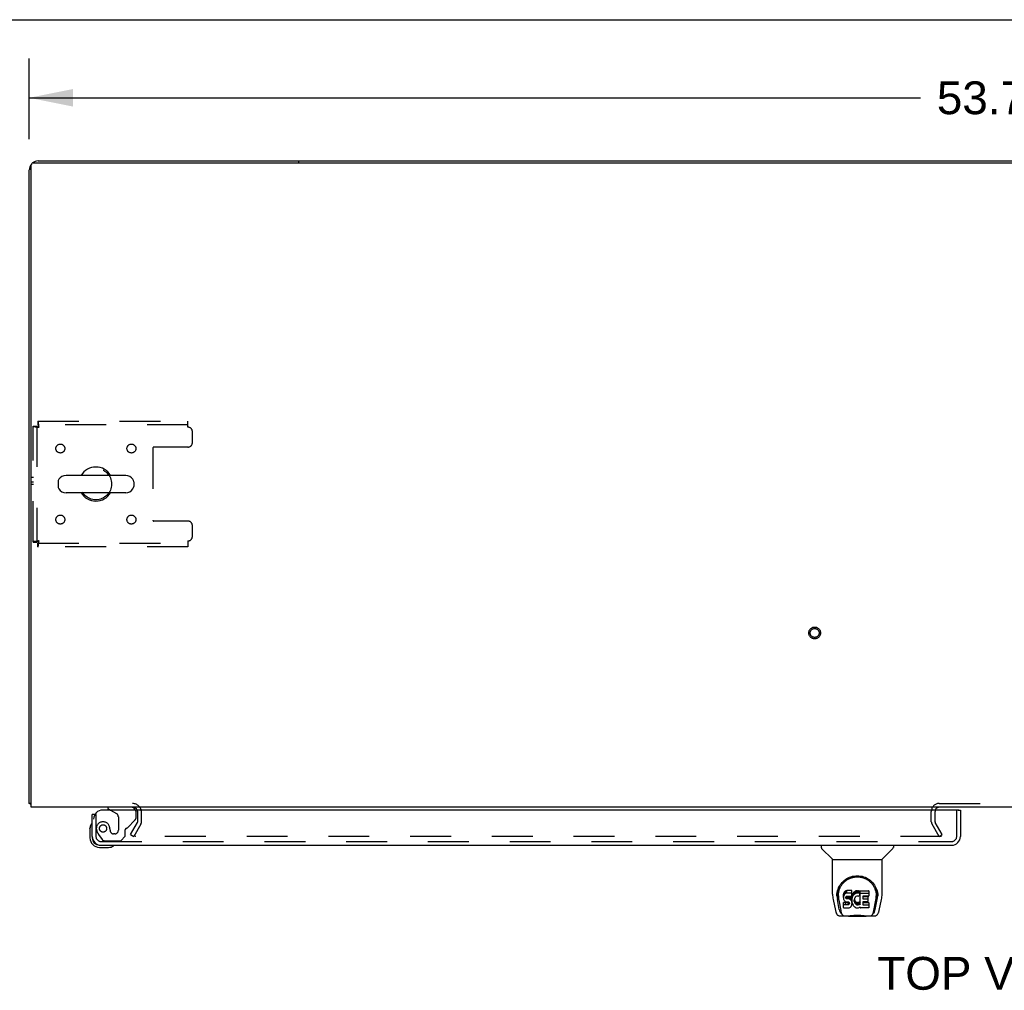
# Model space of a CAD drawing. Header units: inches. Extents: x 0 to 207, y 0 to 134.
# Tile 59 of 68: x 45 to 72, y 107 to 134. Entities that reach past the tile are written whole.
import ezdxf

# ---------------------------------------------------------------- set-up
doc = ezdxf.new("R2010")
doc.units = ezdxf.units.IN
doc.header["$LTSCALE"] = 11.383625
doc.header["$MEASUREMENT"] = 0
doc.linetypes.add('HIDDEN', pattern=[0.2, 0.1, -0.1])
doc.layers.get('0').update_dxf_attribs({"linetype": 'CONTINUOUS'})
for name, color, linetype in [('DEFAULT_2', 8, 'HIDDEN'), ('DIMENSIONS', 7, 'CONTINUOUS'), ('LEFTHAND_DOOR_ASSEMBLY', 7, 'CONTINUOUS'), ('WITNESSMARKS', 7, 'CONTINUOUS')]:
    doc.layers.add(name, color=color, linetype=linetype)
doc.styles.get("Standard").update_dxf_attribs({"font": 'arial.ttf'})
doc.dimstyles.new('DIMSTYLE_1', dxfattribs={"dimtxt": 0.913125, "dimasz": 1.2175, "dimexe": 0.09, "dimexo": 0.07, "dimgap": 0.0375, "dimtad": 0, "dimtih": 1, "dimtoh": 1, "dimzin": 4, "dimdsep": 46, "dimtxsty": 'Standard', "dimblk": '_FILLED', "dimblk1": '_FILLED', "dimblk2": '_FILLED', "dimcen": 0.09, "dimadec": 3, "dimazin": 1, "dimtfac": 1, "dimtdec": 3, "dimtofl": 0, "dimtmove": 0, "dimatfit": 3, "dimldrblk": '_FILLED', "dimfxl": 0, "dimtolj": 1, "dimtzin": 4, "dimarcsym": 0})

# ---------------------------------------------------------------- blocks, each defined once
blk = doc.blocks.new('_FILLED')
at = {"color": 0, "linetype": 'ByBlock'}
blk.add_solid([(0, 0), (-1, 0.2), (-1, -0.2)], dxfattribs=at)
blk = doc.blocks.new('*D1')
at = {"layer": 'DIMENSIONS', "color": 2, "linetype": 'Continuous'}
for p, q in [((44.927, 130.599), (44.927, 132.846)), ((98.677, 130.599), (98.677, 132.846)), ((44.927, 131.75), (69.75, 131.75)), ((98.677, 131.75), (73.854, 131.75))]:
    blk.add_line(p, q, dxfattribs=at)
at = {"layer": 'DIMENSIONS', "color": 2, "linetype": 'Continuous', "xscale": 1.2175, "yscale": 1.2175, "zscale": 1.2175, "rotation": 180}
blk.add_blockref('_FILLED', (44.927, 131.75), dxfattribs=at)
at = {"layer": 'DIMENSIONS', "color": 2, "linetype": 'Continuous', "xscale": 1.2175, "yscale": 1.2175, "zscale": 1.2175}
blk.add_blockref('_FILLED', (98.677, 131.75), dxfattribs=at)
at = {"layer": 'DIMENSIONS', "color": 2, "linetype": 'Continuous', "insert": (71.802, 132.207), "char_height": 0.9131, "width": 3.19085, "attachment_point": 2, "line_spacing_factor": 0.9}
blk.add_mtext('53.75', dxfattribs=at)

msp = doc.modelspace()

# ---------------------------------------------------------------- linework, layer by layer
at = {"color": 7, "linetype": 'Continuous'}
for p, q in [((0, 133.925), (206.975, 133.925)), ((52.427, 129.993), (52.427, 129.941)), ((52.427, 129.993), (91.177, 129.993)), ((47.613, 121.235), (45.95, 121.235)), ((45.727, 121.057), (45.727, 120.929)), ((47.835, 121.057), (47.835, 120.929)), ((47.613, 120.752), (45.95, 120.752)), ((44.979, 112.097), (44.927, 112.097))]:
    msp.add_line(p, q, dxfattribs=at)
at = {"color": 3, "linetype": 'Continuous'}
for p, q in [((44.927, 112.097), (44.927, 129.747)), ((44.979, 111.993), (44.979, 129.881)), ((45.039, 129.941), (98.565, 129.941)), ((45.174, 129.993), (52.427, 129.993)), ((98.625, 111.993), (44.979, 111.993))]:
    msp.add_line(p, q, dxfattribs=at)
for points in [[(44.955, 112.083), (44.951, 112.084), (44.948, 112.084), (44.945, 112.085), (44.942, 112.086), (44.94, 112.087), (44.937, 112.087), (44.935, 112.088), (44.933, 112.089), (44.932, 112.09), (44.93, 112.091), (44.929, 112.092), (44.928, 112.093), (44.928, 112.095), (44.927, 112.096), (44.927, 112.097)], [(44.979, 112.077), (44.977, 112.078), (44.973, 112.079), (44.969, 112.08), (44.966, 112.081), (44.962, 112.082), (44.955, 112.083)]]:
    msp.add_lwpolyline(points, dxfattribs=at)
for centre, radius, start, end in [((45.174, 129.747), 0.246, 140.5521, 180), ((45.039, 129.881), 0.06, 90, 180), ((45.174, 129.747), 0.246, 90, 129.447), ((47.806, 111.851), 0.142, 26.4775, 90), ((70.271, 111.878), 0.115, 115.2249, 161.7477)]:
    msp.add_arc(centre, radius, start, end, dxfattribs=at)
at = {"color": 7, "linetype": 'Continuous'}
for centre, radius, start, end in [((45.95, 120.993), 0.241, 90, 146.8152), ((46.781, 120.993), 0.475, 30.5571, 149.4429), ((47.613, 120.993), 0.241, 33.1848, 90), ((45.852, 121.057), 0.125, 146.8152, 180), ((47.71, 121.057), 0.125, 0, 33.1848), ((45.852, 120.929), 0.125, 180, 213.1848), ((45.95, 120.993), 0.241, 213.1848, 270), ((46.781, 120.993), 0.475, 210.5571, 329.4429), ((47.613, 120.993), 0.241, 270, 326.8152), ((47.71, 120.929), 0.125, 326.8152, 360)]:
    msp.add_arc(centre, radius, start, end, dxfattribs=at)
at = {"layer": 'DEFAULT_2', "color": 8, "linetype": 'HIDDEN'}
for p, q in [((45.031, 119.377), (45.031, 122.609)), ((45.031, 122.609), (45.135, 122.609)), ((45.135, 122.609), (45.135, 119.377)), ((45.165, 122.743), (45.165, 122.639)), ((45.165, 122.743), (49.344, 122.743)), ((49.344, 122.639), (45.165, 122.639)), ((49.344, 122.576), (49.344, 122.743)), ((49.469, 122.149), (49.469, 122.451)), ((48.369, 121.994), (48.369, 119.992)), ((49.344, 122.024), (48.399, 122.024)), ((49.344, 119.962), (48.399, 119.962)), ((49.469, 119.535), (49.469, 119.837)), ((45.031, 119.377), (45.135, 119.377)), ((45.165, 119.243), (45.165, 119.347)), ((45.165, 119.347), (49.344, 119.347)), ((49.344, 119.41), (49.344, 119.243)), ((49.344, 119.243), (45.165, 119.243)), ((70.271, 112.097), (73.333, 112.097)), ((47.948, 111.589), (47.948, 111.851)), ((48.052, 111.589), (48.052, 111.851)), ((70.052, 111.589), (70.052, 111.878)), ((70.156, 111.589), (70.156, 111.878)), ((47.748, 111.233), (47.944, 111.572)), ((48.034, 111.52), (47.838, 111.181)), ((70.267, 111.181), (70.071, 111.52)), ((70.357, 111.233), (70.161, 111.572)), ((47.748, 111.233), (47.838, 111.181)), ((70.334, 111.181), (47.884, 111.181)), ((70.267, 111.181), (70.357, 111.233))]:
    msp.add_line(p, q, dxfattribs=at)
for points in [[(45.031, 122.609), (45.032, 122.607), (45.035, 122.604), (45.041, 122.602), (45.048, 122.6), (45.057, 122.597), (45.068, 122.595), (45.08, 122.593), (45.094, 122.59), (45.109, 122.588), (45.126, 122.586), (45.143, 122.583), (45.161, 122.581), (45.18, 122.579), (45.198, 122.576)], [(45.135, 122.609), (45.136, 122.607), (45.137, 122.604), (45.139, 122.602), (45.141, 122.6), (45.145, 122.597), (45.149, 122.595), (45.154, 122.593), (45.159, 122.59), (45.165, 122.588), (45.171, 122.586), (45.177, 122.583), (45.184, 122.581), (45.191, 122.579), (45.198, 122.576)], [(45.198, 122.576), (45.196, 122.595), (45.194, 122.613), (45.191, 122.631), (45.189, 122.649), (45.186, 122.665), (45.184, 122.68), (45.182, 122.694), (45.179, 122.707), (45.177, 122.718), (45.175, 122.727), (45.172, 122.734), (45.17, 122.739), (45.168, 122.742), (45.165, 122.743)], [(45.198, 122.576), (45.196, 122.583), (45.194, 122.59), (45.191, 122.597), (45.189, 122.604), (45.186, 122.61), (45.184, 122.615), (45.182, 122.621), (45.179, 122.625), (45.177, 122.63), (45.175, 122.633), (45.172, 122.636), (45.17, 122.638), (45.168, 122.639), (45.165, 122.639)], [(45.198, 119.41), (45.18, 119.408), (45.161, 119.405), (45.143, 119.403), (45.126, 119.401), (45.109, 119.398), (45.094, 119.396), (45.08, 119.394), (45.068, 119.391), (45.057, 119.389), (45.048, 119.387), (45.041, 119.384), (45.035, 119.382), (45.032, 119.38), (45.031, 119.377)], [(45.198, 119.41), (45.191, 119.408), (45.184, 119.405), (45.177, 119.403), (45.171, 119.401), (45.165, 119.398), (45.159, 119.396), (45.154, 119.394), (45.149, 119.391), (45.145, 119.389), (45.141, 119.387), (45.139, 119.384), (45.137, 119.382), (45.136, 119.38), (45.135, 119.377)], [(45.165, 119.243), (45.168, 119.244), (45.17, 119.247), (45.172, 119.253), (45.175, 119.26), (45.177, 119.269), (45.179, 119.28), (45.182, 119.292), (45.184, 119.306), (45.186, 119.321), (45.189, 119.338), (45.191, 119.355), (45.194, 119.373), (45.196, 119.391), (45.198, 119.41)], [(45.165, 119.347), (45.168, 119.348), (45.17, 119.349), (45.172, 119.351), (45.175, 119.353), (45.177, 119.357), (45.179, 119.361), (45.182, 119.366), (45.184, 119.371), (45.186, 119.377), (45.189, 119.383), (45.191, 119.389), (45.194, 119.396), (45.196, 119.403), (45.198, 119.41)], [(47.866, 111.206), (47.865, 111.204), (47.864, 111.202), (47.864, 111.201), (47.864, 111.199), (47.864, 111.198)], [(47.864, 111.198), (47.864, 111.197), (47.864, 111.195), (47.864, 111.194), (47.865, 111.192), (47.866, 111.19), (47.867, 111.189), (47.868, 111.187), (47.869, 111.186), (47.871, 111.185), (47.872, 111.184), (47.874, 111.183), (47.876, 111.182)], [(47.884, 111.181), (47.882, 111.181), (47.88, 111.181), (47.878, 111.181), (47.876, 111.182)]]:
    msp.add_lwpolyline(points, dxfattribs=at)
for centre, radius in [((45.792, 121.983), 0.125), ((47.771, 121.983), 0.125), ((46.781, 120.993), 0.438), ((45.792, 120.004), 0.125), ((47.771, 120.004), 0.125), ((66.802, 116.847), 0.164), ((66.802, 116.847), 0.124)]:
    msp.add_circle(centre, radius, dxfattribs=at)
for centre, radius, start, end in [((49.344, 122.451), 0.125, 0, 90), ((49.344, 122.149), 0.125, 270, 360), ((48.399, 121.994), 0.03, 90, 180), ((48.399, 119.992), 0.03, 180, 270), ((49.344, 119.837), 0.125, 0, 90), ((49.344, 119.535), 0.125, 270, 360), ((47.806, 111.851), 0.246, 0, 90), ((47.806, 111.851), 0.142, 0, 26.4775), ((70.271, 111.878), 0.219, 90, 180), ((70.271, 111.878), 0.115, 161.7477, 180), ((70.271, 111.878), 0.115, 90, 115.2249), ((47.915, 111.589), 0.033, 330, 360), ((47.915, 111.589), 0.137, 330, 360), ((70.189, 111.589), 0.137, 180, 210), ((70.189, 111.589), 0.033, 180, 210)]:
    msp.add_arc(centre, radius, start, end, dxfattribs=at)
at = {"layer": 'LEFTHAND_DOOR_ASSEMBLY', "color": 3, "linetype": 'Continuous'}
for p, q in [((70.803, 111.914), (46.969, 111.914)), ((70.865, 111.914), (70.865, 111.182)), ((46.677, 111.182), (46.677, 111.789)), ((46.924, 110.935), (70.618, 110.935))]:
    msp.add_line(p, q, dxfattribs=at)
at = {"layer": 'LEFTHAND_DOOR_ASSEMBLY', "color": 7, "linetype": 'Continuous'}
for p, q in [((47.119, 111.993), (47.119, 111.954)), ((47.119, 111.954), (47.188, 111.914)), ((70.803, 111.914), (70.865, 111.914)), ((46.753, 111.789), (46.677, 111.789)), ((46.617, 111.395), (46.62, 111.432)), ((46.617, 111.395), (46.617, 111.138)), ((46.677, 111.182), (46.677, 111.138)), ((46.88, 110.935), (46.924, 110.935)), ((46.88, 110.875), (47.137, 110.875)), ((66.986, 110.935), (66.986, 110.873)), ((67.295, 110.547), (66.997, 110.845)), ((68.684, 110.547), (68.982, 110.845)), ((68.994, 110.935), (68.994, 110.873)), ((67.301, 110.541), (68.679, 110.541)), ((67.301, 109.57), (67.301, 110.541)), ((68.679, 109.57), (68.679, 110.541)), ((67.419, 109.515), (67.419, 109.514)), ((67.426, 109.601), (67.425, 109.538)), ((67.463, 109.528), (67.463, 109.504)), ((67.605, 109.573), (67.604, 109.549)), ((67.604, 109.483), (67.604, 109.549)), ((67.605, 109.506), (67.604, 109.483)), ((67.604, 109.483), (67.604, 109.459)), ((67.604, 109.459), (67.608, 109.435)), ((67.611, 109.596), (67.605, 109.573)), ((67.605, 109.506), (67.605, 109.573)), ((67.611, 109.53), (67.605, 109.506)), ((67.608, 109.435), (67.617, 109.413)), ((67.62, 109.619), (67.611, 109.596)), ((67.611, 109.53), (67.611, 109.596)), ((67.62, 109.552), (67.611, 109.53)), ((67.634, 109.639), (67.62, 109.619)), ((67.62, 109.552), (67.62, 109.619)), ((67.634, 109.572), (67.62, 109.552)), ((67.642, 109.647), (67.634, 109.639)), ((67.634, 109.572), (67.634, 109.639)), ((67.642, 109.58), (67.634, 109.572)), ((67.652, 109.653), (67.642, 109.647)), ((67.642, 109.58), (67.642, 109.647)), ((67.652, 109.586), (67.642, 109.58)), ((67.673, 109.663), (67.652, 109.653)), ((67.652, 109.586), (67.652, 109.653)), ((67.673, 109.596), (67.652, 109.586)), ((67.697, 109.67), (67.673, 109.663)), ((67.673, 109.596), (67.673, 109.663)), ((67.697, 109.603), (67.673, 109.596)), ((67.675, 109.486), (67.677, 109.501)), ((67.675, 109.463), (67.675, 109.486)), ((67.675, 109.471), (67.675, 109.486)), ((67.675, 109.463), (67.675, 109.471)), ((67.678, 109.456), (67.675, 109.463)), ((67.677, 109.501), (67.681, 109.508)), ((67.678, 109.456), (67.678, 109.501)), ((67.682, 109.45), (67.678, 109.456)), ((67.681, 109.508), (67.686, 109.513)), ((67.682, 109.45), (67.682, 109.509)), ((67.688, 109.446), (67.682, 109.45)), ((67.686, 109.513), (67.701, 109.517)), ((67.703, 109.509), (67.688, 109.513)), ((67.688, 109.513), (67.688, 109.513)), ((67.688, 109.446), (67.688, 109.513)), ((67.703, 109.442), (67.688, 109.446)), ((67.836, 109.67), (67.697, 109.67)), ((67.697, 109.603), (67.697, 109.67)), ((67.836, 109.603), (67.697, 109.603)), ((67.701, 109.517), (67.715, 109.518)), ((67.727, 109.509), (67.703, 109.509)), ((67.703, 109.442), (67.703, 109.509)), ((67.727, 109.443), (67.703, 109.442)), ((67.715, 109.518), (67.828, 109.518)), ((67.751, 109.508), (67.727, 109.509)), ((67.727, 109.443), (67.727, 109.509)), ((67.751, 109.441), (67.727, 109.443)), ((67.774, 109.503), (67.751, 109.508)), ((67.751, 109.441), (67.751, 109.508)), ((67.774, 109.436), (67.751, 109.441)), ((67.785, 109.498), (67.774, 109.503)), ((67.774, 109.436), (67.774, 109.503)), ((67.785, 109.431), (67.774, 109.436)), ((67.795, 109.491), (67.785, 109.498)), ((67.785, 109.431), (67.785, 109.498)), ((67.795, 109.425), (67.785, 109.431)), ((67.812, 109.474), (67.795, 109.491)), ((67.795, 109.425), (67.795, 109.491)), ((67.825, 109.454), (67.812, 109.474)), ((67.812, 109.408), (67.812, 109.474)), ((67.835, 109.432), (67.825, 109.454)), ((67.825, 109.388), (67.825, 109.454)), ((67.828, 109.518), (67.834, 109.519)), ((67.834, 109.519), (67.836, 109.524)), ((67.836, 109.428), (67.835, 109.432)), ((67.835, 109.366), (67.835, 109.432)), ((67.838, 109.627), (67.836, 109.67)), ((67.836, 109.603), (67.836, 109.67)), ((67.838, 109.561), (67.836, 109.603)), ((67.836, 109.524), (67.837, 109.537)), ((67.84, 109.506), (67.836, 109.462)), ((67.836, 109.395), (67.836, 109.462)), ((67.84, 109.439), (67.836, 109.395)), ((67.837, 109.537), (67.838, 109.561)), ((67.838, 109.561), (67.838, 109.627)), ((67.845, 109.528), (67.84, 109.506)), ((67.84, 109.439), (67.84, 109.506)), ((67.845, 109.461), (67.84, 109.439)), ((67.851, 109.55), (67.845, 109.528)), ((67.845, 109.461), (67.845, 109.528)), ((67.851, 109.483), (67.845, 109.461)), ((67.859, 109.57), (67.851, 109.55)), ((67.851, 109.483), (67.851, 109.55)), ((67.859, 109.503), (67.851, 109.483)), ((67.87, 109.59), (67.859, 109.57)), ((67.859, 109.503), (67.859, 109.57)), ((67.87, 109.523), (67.859, 109.503)), ((67.883, 109.608), (67.87, 109.59)), ((67.87, 109.523), (67.87, 109.59)), ((67.883, 109.541), (67.87, 109.523)), ((67.898, 109.625), (67.883, 109.608)), ((67.883, 109.541), (67.883, 109.608)), ((67.898, 109.558), (67.883, 109.541)), ((67.914, 109.64), (67.898, 109.625)), ((67.898, 109.558), (67.898, 109.625)), ((67.914, 109.573), (67.898, 109.558)), ((67.909, 109.437), (67.906, 109.411)), ((67.908, 109.43), (67.91, 109.425)), ((67.913, 109.45), (67.909, 109.437)), ((67.919, 109.462), (67.913, 109.45)), ((67.932, 109.653), (67.914, 109.64)), ((67.914, 109.573), (67.914, 109.64)), ((67.932, 109.586), (67.914, 109.573)), ((67.933, 109.485), (67.919, 109.462)), ((67.953, 109.662), (67.932, 109.653)), ((67.932, 109.586), (67.932, 109.653)), ((67.953, 109.595), (67.932, 109.586)), ((67.941, 109.496), (67.933, 109.485)), ((67.952, 109.503), (67.941, 109.496)), ((67.977, 109.514), (67.952, 109.503)), ((67.974, 109.667), (67.953, 109.662)), ((67.953, 109.595), (67.953, 109.662)), ((67.974, 109.6), (67.953, 109.595)), ((67.996, 109.669), (67.974, 109.667)), ((67.974, 109.6), (67.974, 109.667)), ((67.996, 109.602), (67.974, 109.6)), ((67.99, 109.517), (67.977, 109.514)), ((68.003, 109.517), (67.99, 109.517)), ((67.996, 109.669), (68.019, 109.668)), ((67.996, 109.602), (67.996, 109.669)), ((68.019, 109.602), (67.996, 109.602)), ((68.016, 109.514), (68.003, 109.517)), ((68.029, 109.509), (68.016, 109.514)), ((68.03, 109.667), (68.019, 109.668)), ((68.019, 109.602), (68.019, 109.668)), ((68.03, 109.6), (68.019, 109.602)), ((68.041, 109.663), (68.03, 109.667)), ((68.03, 109.6), (68.03, 109.667)), ((68.041, 109.596), (68.03, 109.6)), ((68.061, 109.579), (68.035, 109.511)), ((68.059, 109.651), (68.041, 109.663)), ((68.041, 109.596), (68.041, 109.663)), ((68.059, 109.584), (68.041, 109.596)), ((68.059, 109.651), (68.059, 109.584)), ((68.061, 109.648), (68.061, 109.584)), ((68.069, 109.668), (68.306, 109.668)), ((68.069, 109.276), (68.069, 109.668)), ((68.069, 109.601), (68.306, 109.601)), ((68.14, 109.514), (68.14, 109.446)), ((68.306, 109.518), (68.144, 109.518)), ((68.144, 109.508), (68.275, 109.508)), ((68.144, 109.442), (68.275, 109.442)), ((68.28, 109.504), (68.28, 109.364)), ((68.311, 109.664), (68.311, 109.523)), ((68.553, 109.601), (68.555, 109.538)), ((68.561, 109.514), (68.561, 109.515)), ((67.316, 109.427), (67.381, 109.121)), ((67.488, 109.149), (67.435, 109.419)), ((67.472, 109.407), (67.529, 109.114)), ((67.606, 109.197), (67.606, 109.338)), ((67.67, 109.344), (67.611, 109.343)), ((67.611, 109.276), (67.611, 109.343)), ((67.67, 109.277), (67.611, 109.276)), ((67.611, 109.192), (67.755, 109.192)), ((67.617, 109.413), (67.629, 109.393)), ((67.629, 109.393), (67.646, 109.375)), ((67.646, 109.375), (67.666, 109.362)), ((67.666, 109.362), (67.677, 109.358)), ((67.731, 109.344), (67.67, 109.344)), ((67.67, 109.277), (67.67, 109.344)), ((67.731, 109.277), (67.67, 109.277)), ((67.677, 109.358), (67.689, 109.356)), ((67.689, 109.356), (67.736, 109.356)), ((67.746, 109.345), (67.731, 109.344)), ((67.731, 109.277), (67.731, 109.344)), ((67.746, 109.278), (67.731, 109.277)), ((67.736, 109.356), (67.744, 109.355)), ((67.744, 109.355), (67.751, 109.353)), ((67.752, 109.348), (67.746, 109.345)), ((67.746, 109.278), (67.746, 109.345)), ((67.752, 109.282), (67.746, 109.278)), ((67.751, 109.353), (67.757, 109.348)), ((67.754, 109.35), (67.752, 109.348)), ((67.752, 109.282), (67.752, 109.348)), ((67.758, 109.287), (67.752, 109.282)), ((67.755, 109.192), (67.767, 109.194)), ((67.757, 109.348), (67.762, 109.342)), ((67.758, 109.287), (67.758, 109.346)), ((67.767, 109.299), (67.758, 109.287)), ((67.762, 109.342), (67.768, 109.329)), ((67.767, 109.299), (67.767, 109.33)), ((67.77, 109.306), (67.767, 109.299)), ((67.767, 109.194), (67.778, 109.198)), ((67.768, 109.329), (67.77, 109.313)), ((67.77, 109.306), (67.77, 109.318)), ((67.77, 109.313), (67.77, 109.306)), ((67.778, 109.198), (67.798, 109.211)), ((67.812, 109.408), (67.795, 109.425)), ((67.798, 109.211), (67.815, 109.228)), ((67.825, 109.388), (67.812, 109.408)), ((67.815, 109.228), (67.822, 109.238)), ((67.822, 109.238), (67.827, 109.249)), ((67.835, 109.366), (67.825, 109.388)), ((67.827, 109.249), (67.836, 109.271)), ((67.841, 109.342), (67.835, 109.366)), ((67.836, 109.395), (67.837, 109.373)), ((67.836, 109.271), (67.842, 109.295)), ((67.837, 109.373), (67.84, 109.351)), ((67.84, 109.351), (67.844, 109.329)), ((67.844, 109.318), (67.841, 109.342)), ((67.842, 109.295), (67.844, 109.318)), ((67.844, 109.318), (67.844, 109.333)), ((67.844, 109.329), (67.851, 109.308)), ((67.851, 109.308), (67.873, 109.269)), ((67.873, 109.269), (67.885, 109.25)), ((67.885, 109.25), (67.9, 109.233)), ((67.9, 109.233), (67.917, 109.218)), ((67.906, 109.411), (67.905, 109.384)), ((67.905, 109.384), (67.907, 109.371)), ((67.907, 109.371), (67.907, 109.411)), ((67.907, 109.371), (67.91, 109.358)), ((67.91, 109.425), (67.92, 109.4)), ((67.91, 109.358), (67.91, 109.425)), ((67.91, 109.358), (67.92, 109.333)), ((67.917, 109.218), (67.934, 109.205)), ((67.92, 109.4), (67.933, 109.377)), ((67.92, 109.333), (67.92, 109.4)), ((67.92, 109.333), (67.933, 109.31)), ((67.933, 109.377), (67.942, 109.367)), ((67.933, 109.31), (67.933, 109.377)), ((67.933, 109.31), (67.942, 109.3)), ((67.934, 109.205), (67.944, 109.2)), ((67.942, 109.367), (67.952, 109.358)), ((67.942, 109.3), (67.942, 109.367)), ((67.942, 109.3), (67.952, 109.291)), ((67.944, 109.2), (67.954, 109.196)), ((67.952, 109.358), (67.963, 109.35)), ((67.952, 109.291), (67.952, 109.358)), ((67.952, 109.291), (67.963, 109.284)), ((67.954, 109.196), (67.976, 109.19)), ((67.963, 109.35), (67.975, 109.345)), ((67.963, 109.284), (67.963, 109.35)), ((67.963, 109.284), (67.975, 109.279)), ((67.975, 109.345), (67.989, 109.343)), ((67.975, 109.279), (67.975, 109.345)), ((67.975, 109.279), (67.989, 109.276)), ((67.976, 109.19), (67.998, 109.188)), ((67.989, 109.343), (68.002, 109.343)), ((67.989, 109.276), (67.989, 109.343)), ((67.989, 109.276), (68.002, 109.276)), ((67.998, 109.188), (68.02, 109.191)), ((68.002, 109.343), (68.015, 109.345)), ((68.002, 109.276), (68.002, 109.343)), ((68.002, 109.276), (68.015, 109.278)), ((68.015, 109.345), (68.028, 109.349)), ((68.015, 109.278), (68.015, 109.345)), ((68.015, 109.278), (68.028, 109.282)), ((68.02, 109.191), (68.042, 109.198)), ((68.028, 109.349), (68.04, 109.354)), ((68.028, 109.282), (68.028, 109.349)), ((68.028, 109.282), (68.04, 109.287)), ((68.04, 109.354), (68.051, 109.362)), ((68.04, 109.287), (68.04, 109.354)), ((68.04, 109.287), (68.051, 109.295)), ((68.042, 109.198), (68.061, 109.209)), ((68.051, 109.362), (68.051, 109.295)), ((68.058, 109.361), (68.069, 109.343)), ((68.058, 109.294), (68.069, 109.276)), ((68.071, 109.209), (68.061, 109.209)), ((68.061, 109.209), (68.061, 109.209)), ((68.071, 109.196), (68.071, 109.209)), ((68.307, 109.192), (68.076, 109.192)), ((68.141, 109.355), (68.141, 109.278)), ((68.275, 109.36), (68.145, 109.36)), ((68.145, 109.34), (68.307, 109.34)), ((68.145, 109.273), (68.307, 109.273)), ((68.311, 109.335), (68.311, 109.196)), ((68.45, 109.114), (68.507, 109.404)), ((68.491, 109.149), (68.544, 109.419)), ((68.507, 109.404), (68.508, 109.407)), ((68.599, 109.121), (68.664, 109.427)), ((67.505, 108.967), (67.732, 108.967)), ((67.547, 109.045), (67.54, 109.045)), ((67.545, 109.05), (67.549, 109.04)), ((67.549, 109.039), (67.549, 109.04)), ((67.591, 108.967), (67.59, 108.967)), ((67.752, 108.947), (67.731, 108.968)), ((68.228, 108.947), (67.752, 108.947)), ((68.228, 108.947), (68.248, 108.968)), ((68.248, 108.967), (68.474, 108.967)), ((68.389, 108.967), (68.388, 108.967)), ((68.43, 109.039), (68.431, 109.04)), ((68.431, 109.04), (68.434, 109.05)), ((68.44, 109.045), (68.433, 109.045))]:
    msp.add_line(p, q, dxfattribs=at)
at = {"layer": 'LEFTHAND_DOOR_ASSEMBLY', "color": 8, "linetype": 'HIDDEN'}
for p, q in [((47.749, 111.993), (47.119, 111.993)), ((47.188, 111.914), (47.357, 111.816)), ((70.761, 111.182), (70.761, 111.914)), ((46.781, 111.789), (46.753, 111.789)), ((46.781, 111.789), (46.781, 111.182)), ((47.407, 111.73), (47.407, 111.35)), ((47.658, 111.424), (47.877, 111.643)), ((47.906, 111.714), (47.906, 111.836)), ((47.178, 111.35), (47.178, 111.339)), ((47.599, 111.186), (47.599, 111.365)), ((46.856, 111.238), (46.957, 111.094)), ((47.309, 111.252), (47.276, 111.252)), ((47.473, 111.06), (47.599, 111.186)), ((46.924, 111.039), (70.618, 111.039)), ((47.022, 111.06), (47.473, 111.06))]:
    msp.add_line(p, q, dxfattribs=at)
at = {"layer": 'LEFTHAND_DOOR_ASSEMBLY', "color": 7, "linetype": 'Continuous'}
for points in [[(67.419, 109.528), (67.421, 109.569), (67.428, 109.619), (67.439, 109.665), (67.453, 109.71), (67.47, 109.752), (67.49, 109.791), (67.513, 109.828), (67.538, 109.863), (67.565, 109.896), (67.594, 109.926), (67.626, 109.954), (67.659, 109.98), (67.695, 110.004), (67.733, 110.024), (67.772, 110.042), (67.814, 110.058), (67.857, 110.07), (67.9, 110.078), (67.945, 110.084), (67.99, 110.085), (68.035, 110.084), (68.08, 110.078), (68.124, 110.069), (68.166, 110.057), (68.208, 110.042), (68.247, 110.024), (68.285, 110.003), (68.321, 109.98), (68.354, 109.954), (68.386, 109.926), (68.415, 109.895), (68.442, 109.862), (68.467, 109.827), (68.49, 109.79), (68.509, 109.751), (68.526, 109.709), (68.541, 109.665), (68.551, 109.618), (68.558, 109.568), (68.56, 109.528)], [(67.463, 109.528), (67.463, 109.548), (67.465, 109.572), (67.467, 109.596), (67.471, 109.62), (67.476, 109.644), (67.481, 109.667), (67.488, 109.689), (67.496, 109.711), (67.504, 109.733), (67.514, 109.754), (67.524, 109.774), (67.535, 109.794), (67.547, 109.813), (67.559, 109.831), (67.571, 109.848), (67.585, 109.865), (67.598, 109.88), (67.612, 109.895), (67.627, 109.91), (67.641, 109.923), (67.656, 109.936), (67.672, 109.948), (67.687, 109.959), (67.703, 109.97), (67.718, 109.979), (67.734, 109.989), (67.75, 109.997), (67.766, 110.005), (67.782, 110.012), (67.798, 110.018), (67.814, 110.024), (67.83, 110.03), (67.846, 110.035), (67.862, 110.039), (67.878, 110.043), (67.893, 110.046), (67.909, 110.049), (67.925, 110.051), (67.941, 110.052), (67.957, 110.054), (67.973, 110.054), (67.989, 110.055), (68.005, 110.054), (68.021, 110.054), (68.037, 110.053), (68.053, 110.051), (68.069, 110.049), (68.085, 110.046), (68.101, 110.043), (68.117, 110.039), (68.133, 110.035), (68.149, 110.03), (68.165, 110.025), (68.181, 110.019), (68.197, 110.012), (68.213, 110.005), (68.229, 109.997), (68.244, 109.989), (68.26, 109.98), (68.276, 109.97), (68.292, 109.96), (68.307, 109.949), (68.322, 109.937), (68.337, 109.924), (68.352, 109.91), (68.366, 109.896), (68.381, 109.881), (68.394, 109.865), (68.408, 109.849), (68.42, 109.831), (68.433, 109.813), (68.444, 109.794), (68.455, 109.775), (68.465, 109.754), (68.475, 109.733), (68.483, 109.712), (68.491, 109.69), (68.498, 109.667), (68.504, 109.644), (68.508, 109.62), (68.512, 109.596), (68.515, 109.572), (68.516, 109.548), (68.517, 109.528)], [(67.301, 109.57), (67.302, 109.537), (67.305, 109.497), (67.31, 109.457), (67.316, 109.427)], [(67.419, 109.515), (67.419, 109.52), (67.419, 109.528)], [(67.463, 109.504), (67.463, 109.488), (67.465, 109.46), (67.468, 109.432), (67.472, 109.407)], [(68.508, 109.407), (68.508, 109.411), (68.509, 109.414), (68.509, 109.417), (68.51, 109.42), (68.51, 109.423), (68.511, 109.426), (68.511, 109.429), (68.512, 109.433), (68.512, 109.437), (68.513, 109.44), (68.513, 109.444), (68.514, 109.448), (68.514, 109.452), (68.514, 109.456), (68.515, 109.46), (68.515, 109.464), (68.515, 109.469), (68.516, 109.473), (68.516, 109.478), (68.516, 109.482), (68.516, 109.487), (68.517, 109.492), (68.517, 109.497), (68.517, 109.502), (68.517, 109.528)], [(68.56, 109.528), (68.561, 109.52), (68.561, 109.515)], [(68.664, 109.427), (68.669, 109.457), (68.675, 109.497), (68.678, 109.536), (68.679, 109.57)], [(67.611, 109.343), (67.61, 109.343), (67.61, 109.343), (67.609, 109.343), (67.609, 109.343), (67.608, 109.342), (67.608, 109.342), (67.608, 109.342), (67.607, 109.342), (67.607, 109.341), (67.607, 109.341), (67.606, 109.34), (67.606, 109.34), (67.606, 109.339), (67.606, 109.338)], [(67.611, 109.276), (67.61, 109.276), (67.61, 109.276), (67.609, 109.276), (67.609, 109.276), (67.608, 109.276), (67.608, 109.275), (67.608, 109.275), (67.607, 109.275), (67.607, 109.274), (67.607, 109.274), (67.606, 109.273), (67.606, 109.273), (67.606, 109.272), (67.606, 109.272)], [(67.381, 109.121), (67.384, 109.108), (67.389, 109.09), (67.394, 109.073), (67.399, 109.058), (67.404, 109.044), (67.41, 109.032), (67.417, 109.021), (67.424, 109.01), (67.432, 109), (67.441, 108.991), (67.452, 108.984), (67.463, 108.977), (67.475, 108.972), (67.488, 108.968), (67.502, 108.967), (67.505, 108.967)], [(67.529, 109.114), (67.532, 109.102), (67.535, 109.088), (67.538, 109.075), (67.542, 109.062), (67.545, 109.05)], [(67.549, 109.039), (67.554, 109.027), (67.561, 109.014), (67.567, 109.004), (67.574, 108.994), (67.581, 108.986), (67.589, 108.979), (67.598, 108.974), (67.608, 108.97), (67.618, 108.967), (67.626, 108.967)], [(67.706, 108.967), (67.727, 108.967), (67.749, 108.969), (67.772, 108.971), (67.797, 108.974), (67.823, 108.977), (67.849, 108.979), (67.877, 108.982), (67.905, 108.984), (67.934, 108.986), (67.963, 108.987), (67.992, 108.988), (68.021, 108.987), (68.051, 108.986), (68.079, 108.984), (68.107, 108.982), (68.134, 108.979), (68.16, 108.976), (68.185, 108.973), (68.209, 108.971), (68.232, 108.969), (68.253, 108.967), (68.273, 108.967)], [(67.706, 108.967), (67.728, 108.967), (67.755, 108.969), (67.782, 108.971), (67.811, 108.974), (67.84, 108.977), (67.869, 108.98), (67.898, 108.982), (67.928, 108.984), (67.959, 108.985), (67.989, 108.986), (68.02, 108.985), (68.05, 108.984), (68.08, 108.982), (68.11, 108.98), (68.139, 108.977), (68.168, 108.974), (68.197, 108.971), (68.224, 108.969), (68.251, 108.967), (68.273, 108.967)], [(68.354, 108.967), (68.362, 108.967), (68.372, 108.97), (68.381, 108.974), (68.39, 108.979), (68.398, 108.986), (68.406, 108.994), (68.413, 109.004), (68.419, 109.014), (68.425, 109.027), (68.43, 109.039)], [(68.434, 109.05), (68.438, 109.062), (68.441, 109.075), (68.445, 109.088), (68.448, 109.102), (68.45, 109.114)], [(68.474, 108.967), (68.477, 108.967), (68.49, 108.968), (68.503, 108.971), (68.516, 108.977), (68.527, 108.983), (68.538, 108.991), (68.547, 109), (68.555, 109.01), (68.562, 109.02), (68.569, 109.032), (68.575, 109.044), (68.58, 109.058), (68.586, 109.073), (68.591, 109.089), (68.596, 109.108), (68.599, 109.121)]]:
    msp.add_lwpolyline(points, dxfattribs=at)
at = {"layer": 'LEFTHAND_DOOR_ASSEMBLY', "color": 8, "linetype": 'HIDDEN'}
msp.add_circle((46.981, 111.402), 0.101, dxfattribs=at)
at = {"layer": 'LEFTHAND_DOOR_ASSEMBLY', "color": 3, "linetype": 'Continuous'}
for centre, radius, start, end in [((46.969, 111.664), 0.25, 90, 180), ((70.803, 111.894), 0.02, 0, 90), ((46.924, 111.182), 0.246, 180, 270), ((70.618, 111.182), 0.246, 270, 360)]:
    msp.add_arc(centre, radius, start, end, dxfattribs=at)
at = {"layer": 'LEFTHAND_DOOR_ASSEMBLY', "color": 7, "linetype": 'Continuous'}
for centre, radius, start, end in [((47.749, 111.836), 0.157, 29.8303, 90), ((46.867, 111.395), 0.25, 149.1101, 180), ((46.666, 111.515), 0.015, 96.3796, 149.1101), ((46.662, 111.515), 0.015, 0, 83.6204), ((46.88, 111.138), 0.263, 180, 270), ((46.88, 111.138), 0.203, 180, 270), ((47.137, 111.125), 0.25, 270, 300.8899), ((47.257, 110.92), 0.015, 6.3796, 90), ((47.257, 110.924), 0.015, 300.8899, 353.6204), ((67.025, 110.873), 0.0394, 180, 225), ((68.954, 110.873), 0.0394, 315, 360), ((67.309, 110.561), 0.0197, 225, 262.5), ((68.671, 110.561), 0.0197, 277.5, 315)]:
    msp.add_arc(centre, radius, start, end, dxfattribs=at)
at = {"layer": 'LEFTHAND_DOOR_ASSEMBLY', "color": 8, "linetype": 'HIDDEN'}
for centre, radius, start, end in [((47.749, 111.836), 0.157, 0, 29.8303), ((47.307, 111.73), 0.1, 0, 59.908), ((47.806, 111.714), 0.1, 315, 360), ((46.981, 111.402), 0.187, 17.8482, 196.8439), ((47.171, 111.46), 0.386, 196.8439, 215.1), ((46.785, 111.339), 0.393, 1.6599, 17.9298), ((47.276, 111.35), 0.098, 180, 270), ((47.309, 111.35), 0.098, 270, 360), ((47.638, 111.365), 0.039, 111.6096, 180), ((47.587, 111.494), 0.1, 291.6096, 315), ((46.924, 111.182), 0.142, 180, 270), ((47.022, 111.139), 0.079, 215.1, 270), ((70.618, 111.182), 0.142, 270, 360)]:
    msp.add_arc(centre, radius, start, end, dxfattribs=at)
at = {"layer": 'LEFTHAND_DOOR_ASSEMBLY', "color": 7, "linetype": 'Continuous'}
for centre, major_axis, ratio, start_param, end_param in [((67.99, 109.528), (0, 0.565), 0.999848, 1.137008, 1.76365), ((67.99, 109.528), (0, 0.565), 0.999848, 4.519536, 5.145564), ((68.03, 109.513), (0.00448, 0), 1, -1.986921, -0.366491), ((68.057, 109.648), (0, 0.00448), 1, -1.566905, -0.665444), ((68.057, 109.581), (0.00448, 0), 1, 0.003842, 0.905353), ((68.057, 109.581), (0, 0.00448), 1, -1.937287, -1.566955), ((68.144, 109.514), (0, 0.00448), 1, 0, 1.570796), ((68.144, 109.513), (0, 0.00448), 1, -4.318436, -3.643865), ((68.144, 109.446), (0, 0.00448), 1, 1.570796, 3.141593), ((68.144, 109.513), (0.00448, 0), 1, -2.073069, -1.570796), ((68.275, 109.504), (0, 0.00448), 1, -1.570796, 0), ((68.275, 109.437), (0, 0.00448), 1, -1.570796, 0), ((68.306, 109.664), (0, 0.00448), 1, -1.570796, 0), ((68.306, 109.597), (0, 0.00448), 1, -1.570796, 0), ((68.306, 109.523), (0, 0.00448), 1, -3.141593, -1.570796), ((67.611, 109.197), (0, 0.00483), 1, 1.570796, 3.141593), ((68.054, 109.358), (0.00448, 0), 1, 0.594971, 2.222579), ((68.054, 109.291), (0.00448, 0), 1, 0.594971, 2.222579), ((68.076, 109.196), (0, 0.00448), 1, 1.570796, 3.141593), ((68.145, 109.355), (0, 0.00448), 1, 0, 1.570796), ((68.145, 109.344), (0, 0.00448), 1, 1.570796, 3.141593), ((68.145, 109.278), (0, 0.00448), 1, 1.570796, 3.141593), ((68.275, 109.364), (0, 0.00448), 1, -3.141593, -1.570796), ((68.307, 109.335), (0, 0.00448), 1, -1.570796, 0), ((68.307, 109.269), (0, 0.00448), 1, -1.570796, 0), ((68.307, 109.196), (0, 0.00448), 1, -3.141593, -1.570796), ((67.546, 109.4), (0.007, 0.354), 0.213027, -3.923008, -3.13761), ((68.434, 109.4), (-0.007, 0.354), 0.213027, -3.145575, -2.360177)]:
    msp.add_ellipse(centre, major_axis=major_axis, ratio=ratio, start_param=start_param, end_param=end_param, dxfattribs=at)
at = {"layer": 'WITNESSMARKS', "color": 40, "linetype": 'Continuous'}
for p, q in [((44.979, 121.181), (45.042, 121.181)), ((44.979, 121.056), (45.042, 121.056)), ((44.979, 120.993), (45.042, 120.993))]:
    msp.add_line(p, q, dxfattribs=at)

# ---------------------------------------------------------------- texts
at = {"layer": 'DIMENSIONS', "color": 2, "linetype": 'Continuous', "insert": (71.665, 107.824), "char_height": 0.9131, "width": 6.22215, "attachment_point": 2, "line_spacing_factor": 0.9}
msp.add_mtext('TOP VIEW', dxfattribs=at)

# ---------------------------------------------------------------- dimensions: what is measured, and where the dimension line sits
at = {"layer": 'DIMENSIONS', "color": 2, "linetype": 'Continuous'}
dim = msp.add_linear_dim(base=(44.927, 131.75), p1=(98.677, 130.529), p2=(44.927, 130.529), angle=180, dimstyle='DIMSTYLE_1', dxfattribs=at)
dim.commit()
dim.dimension.update_dxf_attribs({"geometry": '*D1', "text_midpoint": (71.802, 131.745), "dimtype": 160})

doc.saveas('drawing.dxf')
